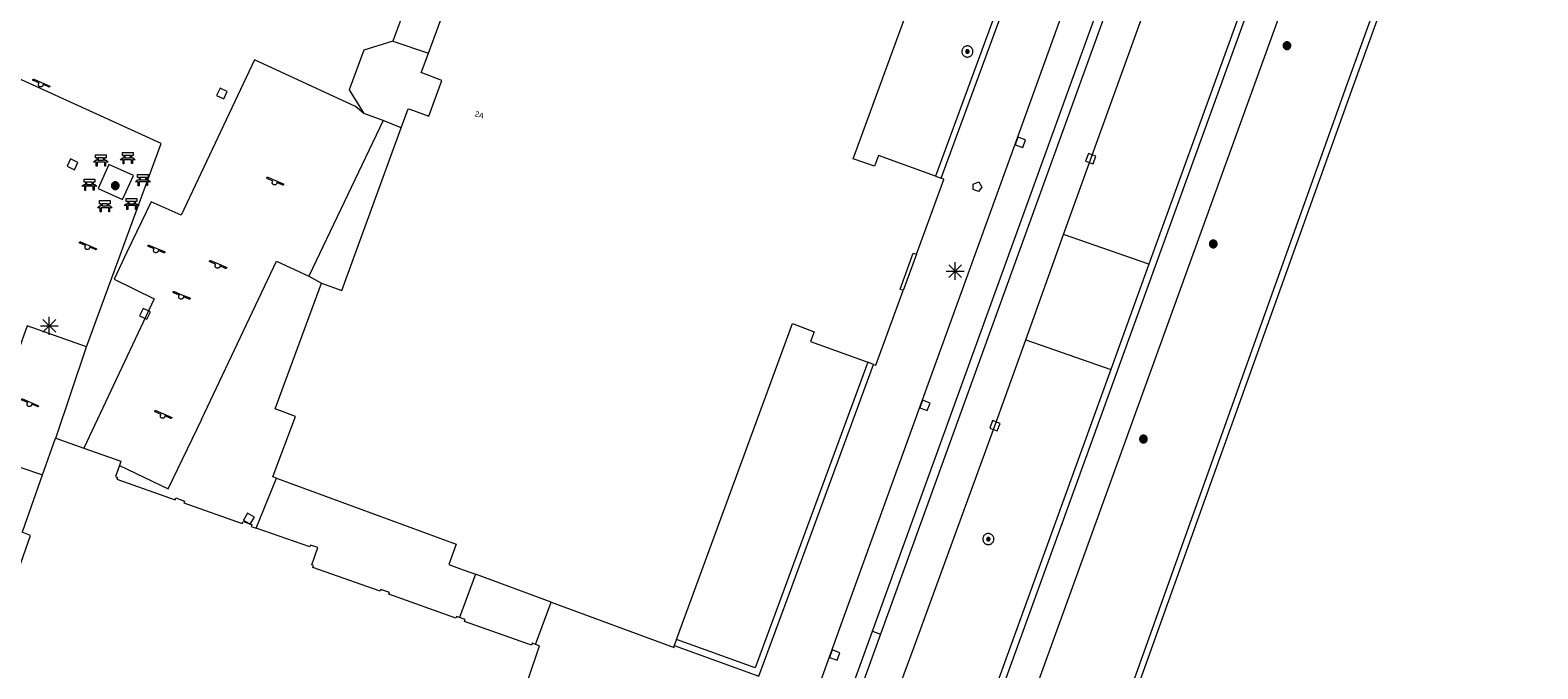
# Model space of a CAD drawing. Header units: metres. Extents: x 135779 to 137489, y 452643 to 455118.
# Tile 198 of 256: x 136476 to 136560, y 453703 to 453738. Entities that reach past the tile are written whole.
import ezdxf
from ezdxf.enums import TextEntityAlignment as Align

# ---------------------------------------------------------------- set-up
doc = ezdxf.new("R2010")
doc.units = ezdxf.units.M
for name, color, linetype, lineweight in [('KTop_NAR_Huisnummer tijdelijk (t)', 7, 'Continuous', 13), ('KTop_OTD_Gesloten verharding', 15, 'Continuous', 13), ('KTop_OTD_Open verharding', 15, 'Continuous', 13), ('KTop_PAL_Lichtmast', 40, 'Continuous', 13), ('KTop_PND_Grondvlaksituatie van BAG-pand [tachy]', 1, 'Continuous', 13), ('KTop_PND_Pandscheiding', 40, 'Continuous', 13), ('KTop_PUT_Brandkraan of -put', 1, 'Continuous', 13), ('KTop_PUT_Inspectie- of rioolput', 15, 'Continuous', 13), ('KTop_PUT_Kolk', 15, 'Continuous', 13), ('KTop_SHD_Kademuur', 16, 'Continuous', 13), ('KTop_SHD_Muur', 15, 'Continuous', 13), ('KTop_STM_Bank', 40, 'Continuous', 13), ('KTop_STM_Speelvoorziening', 40, 'Continuous', 13), ('KTop_VGO_Boom', 92, 'Continuous', 13), ('KTop_WGD_Fietspad', 40, 'Continuous', 13), ('KTop_WGD_Rijbaan_Lokale weg', 251, 'Continuous', 13), ('KTop_WGD_Rijbaan_Lokale weg_verkeersdrempel', 40, 'Continuous', 13), ('KTop_WGD_Voetpad', 251, 'Continuous', 13)]:
    doc.layers.add(name, color=color, linetype=linetype, lineweight=lineweight)
doc.styles.add('Style-ROVUCURSIEF', font='ROVUCURSIEF.shx')

# ---------------------------------------------------------------- blocks, each defined once
blk = doc.blocks.new('PAL_Lichtmast')
at = {"layer": 'KTop_PAL_Lichtmast'}
for p, q in [((-0.354, -0.354), (0.354, 0.354)), ((0.354, -0.354), (-0.354, 0.354)), ((0, -0.5), (0, 0.5)), ((-0.5, 0), (0.5, 0))]:
    blk.add_line(p, q, dxfattribs=at)
blk = doc.blocks.new('PUT_Brandkraan_of_-put')
at = {"layer": 'KTop_PUT_Brandkraan of -put'}
for p, q in [((-0.25, 0.034), (0, 0.25)), ((-0.158, -0.25), (-0.25, 0.034)), ((0, 0.25), (0.25, 0.033)), ((0.25, 0.033), (0.158, -0.25)), ((0.158, -0.25), (-0.158, -0.25))]:
    blk.add_line(p, q, dxfattribs=at)
blk = doc.blocks.new('PUT_Inspectie-_of_rioolput')
at = {"layer": 'KTop_PUT_Inspectie- of rioolput', "flags": 128}
for points in [[(0.31, 0), (0.308, 0.032), (0.303, 0.064), (0.294, 0.095), (0.283, 0.126), (0.268, 0.155), (0.25, 0.182), (0.23, 0.207), (0.207, 0.23), (0.182, 0.25), (0.154, 0.268), (0.126, 0.283), (0.095, 0.294), (0.064, 0.303), (0.032, 0.308), (0, 0.309), (-0.032, 0.308), (-0.064, 0.303), (-0.096, 0.294), (-0.126, 0.283), (-0.155, 0.268), (-0.182, 0.25), (-0.207, 0.23), (-0.23, 0.207), (-0.25, 0.182), (-0.268, 0.154), (-0.283, 0.126), (-0.294, 0.095), (-0.303, 0.064), (-0.308, 0.032), (-0.309, 0), (-0.308, -0.032), (-0.303, -0.064), (-0.294, -0.096), (-0.283, -0.126), (-0.268, -0.155), (-0.25, -0.182), (-0.23, -0.207), (-0.207, -0.23), (-0.182, -0.25), (-0.155, -0.268), (-0.126, -0.283), (-0.096, -0.294), (-0.064, -0.303), (-0.032, -0.308), (0, -0.309), (0.032, -0.308), (0.064, -0.303), (0.095, -0.294), (0.126, -0.283), (0.155, -0.268), (0.182, -0.25), (0.207, -0.23), (0.23, -0.207), (0.25, -0.182), (0.268, -0.155), (0.283, -0.126), (0.294, -0.096), (0.303, -0.064), (0.308, -0.032), (0.31, 0)], [(0.095, 0), (0.094, 0.009), (0.092, 0.019), (0.09, 0.029), (0.086, 0.038), (0.082, 0.047), (0.076, 0.055), (0.07, 0.063), (0.063, 0.07), (0.055, 0.076), (0.047, 0.082), (0.038, 0.086), (0.029, 0.09), (0.019, 0.092), (0.009, 0.094), (0, 0.094), (-0.01, 0.094), (-0.02, 0.092), (-0.029, 0.09), (-0.039, 0.086), (-0.048, 0.082), (-0.056, 0.076), (-0.064, 0.07), (-0.071, 0.063), (-0.077, 0.055), (-0.082, 0.047), (-0.087, 0.038), (-0.09, 0.029), (-0.093, 0.019), (-0.094, 0.009), (-0.095, 0), (-0.094, -0.01), (-0.093, -0.02), (-0.09, -0.029), (-0.087, -0.039), (-0.082, -0.048), (-0.077, -0.056), (-0.071, -0.064), (-0.064, -0.071), (-0.056, -0.077), (-0.047, -0.082), (-0.039, -0.087), (-0.029, -0.09), (-0.02, -0.093), (-0.01, -0.094), (0, -0.095), (0.009, -0.094), (0.019, -0.093), (0.029, -0.09), (0.038, -0.087), (0.047, -0.082), (0.055, -0.077), (0.063, -0.071), (0.07, -0.064), (0.076, -0.056), (0.082, -0.047), (0.086, -0.039), (0.09, -0.029), (0.092, -0.02), (0.094, -0.01), (0.095, 0)], [(0.035, 0), (0.034, 0.003), (0.034, 0.007), (0.033, 0.01), (0.031, 0.014), (0.03, 0.017), (0.028, 0.02), (0.026, 0.023), (0.023, 0.026), (0.02, 0.028), (0.017, 0.03), (0.014, 0.031), (0.01, 0.033), (0.007, 0.034), (0.003, 0.034), (0, 0.034), (-0.004, 0.034), (-0.007, 0.034), (-0.011, 0.033), (-0.014, 0.031), (-0.018, 0.03), (-0.021, 0.028), (-0.023, 0.026), (-0.026, 0.023), (-0.028, 0.02), (-0.03, 0.017), (-0.032, 0.014), (-0.033, 0.01), (-0.034, 0.007), (-0.035, 0.003), (-0.035, 0), (-0.035, -0.004), (-0.034, -0.007), (-0.033, -0.011), (-0.032, -0.014), (-0.03, -0.018), (-0.028, -0.021), (-0.026, -0.023), (-0.023, -0.026), (-0.021, -0.028), (-0.017, -0.03), (-0.014, -0.032), (-0.011, -0.033), (-0.007, -0.034), (-0.004, -0.035), (0, -0.035), (0.003, -0.035), (0.007, -0.034), (0.01, -0.033), (0.014, -0.032), (0.017, -0.03), (0.02, -0.028), (0.023, -0.026), (0.026, -0.023), (0.028, -0.021), (0.03, -0.017), (0.031, -0.014), (0.033, -0.011), (0.034, -0.007), (0.034, -0.004), (0.035, 0)], [(0.01, 0.02), (0.007, 0.02), (0.005, 0.021), (0.003, 0.022), (0.001, 0.022), (-0.001, 0.022), (-0.004, 0.022), (-0.006, 0.021), (-0.008, 0.02), (-0.01, 0.019), (-0.012, 0.018), (-0.014, 0.017), (-0.016, 0.015), (-0.017, 0.013), (-0.019, 0.012), (-0.02, 0.009), (-0.021, 0.007), (-0.022, 0.005), (-0.022, 0.003), (-0.022, 0.001), (-0.022, -0.001), (-0.022, -0.004), (-0.022, -0.006), (-0.021, -0.008), (-0.02, -0.01), (-0.019, -0.012), (-0.017, -0.014), (-0.016, -0.016), (-0.014, -0.017), (-0.012, -0.019), (-0.01, -0.02), (-0.008, -0.021), (-0.006, -0.022), (-0.003, -0.022), (-0.001, -0.022), (0.001, -0.022), (0.003, -0.022), (0.005, -0.022), (0.008, -0.021), (0.01, -0.02), (0.012, -0.019), (0.014, -0.017), (0.015, -0.016), (0.017, -0.014), (0.018, -0.012), (0.02, -0.01), (0.02, -0.008), (0.021, -0.006), (0.022, -0.003), (0.022, -0.001), (0.022, 0.001), (0.022, 0.003), (0.021, 0.005), (0.02, 0.008), (0.019, 0.01), (0.018, 0.012), (0.017, 0.014), (0.015, 0.015), (0.013, 0.017), (0.012, 0.018), (0.01, 0.02)]]:
    blk.add_lwpolyline(points, dxfattribs=at)
blk = doc.blocks.new('PUT_Kolk')
at = {"layer": 'KTop_PUT_Kolk', "flags": 128}
blk.add_lwpolyline([(0.225, -0.225), (0.225, 0.225), (-0.225, 0.225), (-0.225, -0.225), (0.225, -0.225)], dxfattribs=at)
blk = doc.blocks.new('STM_Speelvoorziening')
at = {"layer": 'KTop_STM_Speelvoorziening'}
for p, q in [((-0.456, 0.218), (-0.455, 0.222)), ((-0.456, 0.214), (-0.456, 0.218)), ((-0.456, 0.21), (-0.456, 0.214)), ((-0.455, 0.206), (-0.456, 0.21)), ((-0.455, 0.222), (-0.454, 0.226)), ((-0.454, 0.202), (-0.455, 0.206)), ((-0.454, 0.226), (-0.453, 0.23)), ((-0.453, 0.198), (-0.454, 0.202)), ((-0.453, 0.23), (-0.451, 0.234)), ((-0.451, 0.194), (-0.453, 0.198)), ((-0.451, 0.234), (-0.449, 0.237)), ((-0.449, 0.19), (-0.451, 0.194)), ((-0.449, 0.237), (-0.446, 0.24)), ((-0.446, 0.187), (-0.449, 0.19)), ((-0.446, 0.24), (-0.443, 0.243)), ((-0.443, 0.184), (-0.446, 0.187)), ((-0.443, 0.243), (-0.44, 0.246)), ((-0.44, 0.182), (-0.443, 0.184)), ((-0.44, 0.246), (-0.436, 0.248)), ((-0.436, 0.179), (-0.44, 0.182)), ((-0.436, 0.248), (-0.433, 0.25)), ((-0.433, 0.178), (-0.436, 0.179)), ((-0.433, 0.25), (-0.429, 0.251)), ((-0.109, 0.044), (-0.433, 0.178)), ((-0.429, 0.251), (-0.425, 0.253)), ((-0.425, 0.253), (-0.421, 0.253)), ((-0.421, 0.253), (-0.417, 0.253)), ((-0.417, 0.253), (-0.412, 0.253)), ((-0.412, 0.253), (-0.408, 0.253)), ((-0.408, 0.253), (-0.404, 0.251)), ((-0.404, 0.251), (-0.402, 0.251)), ((-0.402, 0.251), (0.031, 0.072)), ((-0.14, -0.007), (-0.135, 0.006)), ((-0.135, 0.006), (-0.129, 0.018)), ((-0.129, 0.018), (-0.122, 0.029)), ((-0.122, 0.029), (-0.114, 0.04)), ((-0.114, 0.04), (-0.109, 0.044)), ((0.031, 0.072), (0.464, -0.106)), ((-0.146, -0.033), (-0.144, -0.02)), ((-0.146, -0.047), (-0.146, -0.033)), ((-0.146, -0.06), (-0.146, -0.047)), ((-0.144, -0.073), (-0.146, -0.06)), ((-0.144, -0.02), (-0.14, -0.007)), ((-0.14, -0.086), (-0.144, -0.073)), ((-0.135, -0.099), (-0.14, -0.086)), ((-0.129, -0.111), (-0.135, -0.099)), ((-0.122, -0.122), (-0.129, -0.111)), ((-0.114, -0.133), (-0.122, -0.122)), ((-0.104, -0.143), (-0.114, -0.133)), ((-0.093, -0.151), (-0.104, -0.143)), ((-0.082, -0.158), (-0.093, -0.151)), ((-0.07, -0.164), (-0.082, -0.158)), ((-0.057, -0.169), (-0.07, -0.164)), ((-0.044, -0.172), (-0.057, -0.169)), ((-0.031, -0.174), (-0.044, -0.172)), ((-0.017, -0.175), (-0.031, -0.174)), ((-0.004, -0.174), (-0.017, -0.175)), ((0.009, -0.172), (-0.004, -0.174)), ((0.022, -0.169), (0.009, -0.172)), ((0.035, -0.164), (0.022, -0.169)), ((0.047, -0.158), (0.035, -0.164)), ((0.058, -0.151), (0.047, -0.158)), ((0.069, -0.143), (0.058, -0.151)), ((0.078, -0.133), (0.069, -0.143)), ((0.086, -0.122), (0.078, -0.133)), ((0.094, -0.111), (0.086, -0.122)), ((0.1, -0.099), (0.094, -0.111)), ((0.105, -0.086), (0.1, -0.099)), ((0.108, -0.073), (0.105, -0.086)), ((0.11, -0.06), (0.108, -0.073)), ((0.112, -0.046), (0.11, -0.06)), ((0.434, -0.179), (0.112, -0.046)), ((0.439, -0.18), (0.434, -0.179)), ((0.443, -0.181), (0.439, -0.18)), ((0.447, -0.181), (0.443, -0.181)), ((0.451, -0.181), (0.447, -0.181)), ((0.455, -0.18), (0.451, -0.181)), ((0.459, -0.179), (0.455, -0.18)), ((0.463, -0.178), (0.459, -0.179)), ((0.467, -0.176), (0.463, -0.178)), ((0.464, -0.106), (0.467, -0.107)), ((0.467, -0.107), (0.47, -0.11)), ((0.47, -0.174), (0.467, -0.176)), ((0.47, -0.11), (0.474, -0.112)), ((0.474, -0.171), (0.47, -0.174)), ((0.474, -0.112), (0.477, -0.115)), ((0.477, -0.168), (0.474, -0.171)), ((0.477, -0.115), (0.479, -0.118)), ((0.479, -0.165), (0.477, -0.168)), ((0.479, -0.118), (0.481, -0.122)), ((0.481, -0.161), (0.479, -0.165)), ((0.481, -0.122), (0.483, -0.125)), ((0.483, -0.158), (0.481, -0.161)), ((0.483, -0.125), (0.485, -0.129)), ((0.485, -0.154), (0.483, -0.158)), ((0.485, -0.129), (0.486, -0.133)), ((0.486, -0.15), (0.485, -0.154)), ((0.486, -0.133), (0.486, -0.138)), ((0.486, -0.138), (0.487, -0.142)), ((0.487, -0.142), (0.486, -0.146)), ((0.486, -0.146), (0.486, -0.15))]:
    blk.add_line(p, q, dxfattribs=at)
blk = doc.blocks.new('STM_Bank')
at = {"layer": 'KTop_STM_Bank'}
for p, q in [((-0.416, -0.089), (-0.298, 0.019)), ((-0.298, 0.314), (0.298, 0.314)), ((-0.298, 0.143), (-0.298, 0.314)), ((-0.2, 0.143), (-0.298, 0.143)), ((-0.298, 0.019), (-0.2, 0.019)), ((-0.2, 0.019), (-0.2, 0.143)), ((0.157, 0.143), (-0.154, 0.143)), ((-0.154, 0.143), (-0.154, 0.019)), ((-0.154, 0.019), (0.157, 0.019)), ((0.157, 0.019), (0.157, 0.143)), ((0.298, 0.143), (0.203, 0.143)), ((0.203, 0.143), (0.203, 0.019)), ((0.203, 0.019), (0.298, 0.019)), ((0.298, 0.314), (0.298, 0.143)), ((0.298, 0.019), (0.416, -0.089)), ((-0.259, -0.089), (-0.416, -0.089)), ((-0.259, -0.315), (-0.259, -0.089)), ((-0.213, -0.315), (-0.259, -0.315)), ((0.216, -0.089), (-0.213, -0.089)), ((-0.213, -0.089), (-0.213, -0.315)), ((0.216, -0.305), (0.216, -0.089)), ((0.259, -0.305), (0.216, -0.305)), ((0.416, -0.089), (0.259, -0.089)), ((0.259, -0.089), (0.259, -0.305))]:
    blk.add_line(p, q, dxfattribs=at)
blk = doc.blocks.new('VGO_Boom')
at = {"layer": 'KTop_VGO_Boom', "flags": 128}
for points in [[(0.215, 0), (0.214, 0.022), (0.21, 0.045), (0.204, 0.066), (0.196, 0.087), (0.186, 0.108), (0.174, 0.126), (0.16, 0.144), (0.144, 0.16), (0.126, 0.174), (0.107, 0.186), (0.087, 0.196), (0.066, 0.204), (0.045, 0.21), (0.022, 0.214), (-0.001, 0.215), (-0.023, 0.214), (-0.045, 0.21), (-0.067, 0.204), (-0.088, 0.196), (-0.108, 0.186), (-0.127, 0.174), (-0.144, 0.16), (-0.16, 0.144), (-0.174, 0.126), (-0.187, 0.107), (-0.197, 0.087), (-0.205, 0.066), (-0.211, 0.045), (-0.214, 0.022), (-0.215, -0.001), (-0.214, -0.023), (-0.211, -0.045), (-0.205, -0.067), (-0.197, -0.088), (-0.187, -0.108), (-0.174, -0.127), (-0.16, -0.144), (-0.144, -0.16), (-0.127, -0.174), (-0.108, -0.187), (-0.088, -0.197), (-0.067, -0.205), (-0.045, -0.211), (-0.023, -0.214), (0, -0.215), (0.022, -0.214), (0.045, -0.211), (0.066, -0.205), (0.087, -0.197), (0.108, -0.187), (0.126, -0.174), (0.144, -0.16), (0.16, -0.144), (0.174, -0.127), (0.186, -0.108), (0.196, -0.088), (0.204, -0.067), (0.21, -0.045), (0.214, -0.023), (0.215, -0.001)], [(0.155, 0), (0.154, 0.016), (0.152, 0.032), (0.147, 0.048), (0.142, 0.063), (0.134, 0.078), (0.125, 0.091), (0.115, 0.104), (0.104, 0.115), (0.091, 0.125), (0.077, 0.134), (0.063, 0.142), (0.048, 0.147), (0.032, 0.152), (0.016, 0.154), (-0.001, 0.155), (-0.017, 0.154), (-0.033, 0.152), (-0.048, 0.147), (-0.064, 0.142), (-0.078, 0.134), (-0.092, 0.125), (-0.104, 0.115), (-0.116, 0.104), (-0.126, 0.091), (-0.135, 0.077), (-0.142, 0.063), (-0.148, 0.048), (-0.152, 0.032), (-0.155, 0.016), (-0.155, -0.001), (-0.155, -0.017), (-0.152, -0.033), (-0.148, -0.048), (-0.142, -0.064), (-0.135, -0.078), (-0.126, -0.092), (-0.116, -0.104), (-0.104, -0.116), (-0.092, -0.126), (-0.078, -0.135), (-0.064, -0.142), (-0.048, -0.148), (-0.033, -0.152), (-0.017, -0.155), (0, -0.155), (0.016, -0.155), (0.032, -0.152), (0.048, -0.148), (0.063, -0.142), (0.078, -0.135), (0.091, -0.126), (0.104, -0.116), (0.115, -0.104), (0.125, -0.092), (0.134, -0.078), (0.142, -0.064), (0.147, -0.048), (0.152, -0.033), (0.154, -0.017), (0.155, -0.001)], [(0.095, 0), (0.094, 0.01), (0.093, 0.02), (0.09, 0.029), (0.087, 0.039), (0.082, 0.048), (0.077, 0.056), (0.071, 0.064), (0.064, 0.071), (0.056, 0.077), (0.047, 0.082), (0.039, 0.087), (0.029, 0.09), (0.02, 0.093), (0.01, 0.094), (-0.001, 0.095), (-0.01, 0.094), (-0.02, 0.093), (-0.03, 0.09), (-0.039, 0.087), (-0.048, 0.082), (-0.056, 0.077), (-0.064, 0.071), (-0.071, 0.064), (-0.077, 0.056), (-0.083, 0.047), (-0.087, 0.039), (-0.091, 0.029), (-0.093, 0.02), (-0.095, 0.01), (-0.095, -0.001), (-0.095, -0.01), (-0.093, -0.02), (-0.091, -0.03), (-0.087, -0.039), (-0.083, -0.048), (-0.077, -0.056), (-0.071, -0.064), (-0.064, -0.071), (-0.056, -0.077), (-0.048, -0.083), (-0.039, -0.087), (-0.03, -0.091), (-0.02, -0.093), (-0.01, -0.095), (0, -0.095), (0.01, -0.095), (0.02, -0.093), (0.029, -0.091), (0.039, -0.087), (0.048, -0.083), (0.056, -0.077), (0.064, -0.071), (0.071, -0.064), (0.077, -0.056), (0.082, -0.048), (0.087, -0.039), (0.09, -0.03), (0.093, -0.02), (0.094, -0.01), (0.095, -0.001)], [(0.035, 0), (0.035, 0.004), (0.034, 0.007), (0.033, 0.011), (0.032, 0.014), (0.03, 0.018), (0.028, 0.021), (0.026, 0.023), (0.023, 0.026), (0.021, 0.028), (0.017, 0.03), (0.014, 0.032), (0.011, 0.033), (0.007, 0.034), (0.004, 0.035), (-0.001, 0.035), (-0.004, 0.035), (-0.008, 0.034), (-0.011, 0.033), (-0.015, 0.032), (-0.018, 0.03), (-0.021, 0.028), (-0.024, 0.026), (-0.027, 0.023), (-0.029, 0.021), (-0.031, 0.017), (-0.032, 0.014), (-0.034, 0.011), (-0.035, 0.007), (-0.035, 0.004), (-0.035, -0.001), (-0.035, -0.004), (-0.035, -0.008), (-0.034, -0.011), (-0.032, -0.015), (-0.031, -0.018), (-0.029, -0.021), (-0.027, -0.024), (-0.024, -0.027), (-0.021, -0.029), (-0.018, -0.031), (-0.015, -0.032), (-0.011, -0.034), (-0.008, -0.035), (-0.004, -0.035), (0, -0.035), (0.004, -0.035), (0.007, -0.035), (0.011, -0.034), (0.014, -0.032), (0.018, -0.031), (0.021, -0.029), (0.023, -0.027), (0.026, -0.024), (0.028, -0.021), (0.03, -0.018), (0.032, -0.015), (0.033, -0.011), (0.034, -0.008), (0.035, -0.004), (0.035, 0)]]:
    blk.add_lwpolyline(points, dxfattribs=at)

msp = doc.modelspace()

# ---------------------------------------------------------------- linework, layer by layer
at = {"layer": 'KTop_OTD_Gesloten verharding', "flags": 128}
for points in [[(136479.197, 453720.469), (136475.888, 453721.639), (136473.371, 453714.592)], [(136477.502, 453715.379), (136479.197, 453720.469)], [(136474.324, 453714.157), (136476.745, 453713.336)]]:
    msp.add_lwpolyline(points, dxfattribs=at)
at = {"layer": 'KTop_OTD_Open verharding', "flags": 128}
for points in [[(136499.541, 453746.341), (136496.291, 453737.501)], [(136479.197, 453720.469), (136483.365, 453731.796), (136469.658, 453738.05)], [(136496.291, 453737.501), (136494.671, 453737.001), (136493.851, 453734.791), (136494.672, 453733.477)], [(136496.291, 453737.501), (136498.275, 453736.843)], [(136494.672, 453733.477), (136494.201, 453733.861), (136488.562, 453736.467), (136484.48, 453727.802), (136482.804, 453728.555), (136481.459, 453725.748), (136480.738, 453724.245), (136482.976, 453723.152), (136479.053, 453714.832)], [(136495.748, 453733.091), (136494.672, 453733.477)], [(136495.748, 453733.091), (136491.606, 453724.412)], [(136496.753, 453732.679), (136495.748, 453733.091)], [(136479.846, 453729.293), (136481.21, 453728.672), (136481.82, 453730.011), (136480.456, 453730.632), (136479.846, 453729.293)], [(136481.035, 453713.861), (136483.751, 453712.561), (136485.631, 453716.432), (136485.619, 453716.426), (136489.797, 453725.246), (136491.606, 453724.412)], [(136491.606, 453724.412), (136492.301, 453724.021)], [(136488.661, 453710.365), (136489.793, 453713.15)]]:
    msp.add_lwpolyline(points, dxfattribs=at)
at = {"layer": 'KTop_PND_Grondvlaksituatie van BAG-pand [tachy]', "flags": 128}
for points in [[(136526.544, 453729.976), (136523.361, 453731.141), (136523.131, 453730.531), (136521.941, 453730.951), (136526.915, 453744.497), (136516.152, 453748.438), (136514.136, 453755.159)], [(136498.275, 453736.843), (136500, 453741.54), (136501.463, 453745.523)], [(136496.753, 453732.679), (136497.141, 453733.741), (136497.223, 453733.711), (136498.294, 453733.32), (136499.024, 453735.32), (136497.953, 453735.711), (136497.871, 453735.741), (136498.275, 453736.843)], [(136492.301, 453724.021), (136493.432, 453723.605), (136496.753, 453732.679)], [(136526.544, 453729.976), (136526.854, 453729.862)], [(136525.486, 453725.64), (136525.942, 453726.89), (136527.011, 453729.79), (136527, 453729.793), (136527.005, 453729.807), (136526.854, 453729.862)], [(136524.746, 453723.608), (136524.571, 453723.691), (136525.291, 453725.691), (136525.486, 453725.64)], [(136489.793, 453713.15), (136489.601, 453713.221), (136489.62, 453713.274), (136490.852, 453716.595), (136489.721, 453717.011), (136492.301, 453724.021)], [(136523.086, 453719.492), (136523.214, 453719.445), (136524.746, 453723.608)], [(136512.091, 453704.156), (136518.571, 453721.771), (136519.771, 453721.311), (136519.571, 453720.771), (136522.76, 453719.614)], [(136523.086, 453719.492), (136522.76, 453719.614)], [(136476.745, 453713.336), (136477.47, 453715.39), (136477.502, 453715.379)], [(136477.502, 453715.379), (136479.053, 453714.832)], [(136479.053, 453714.832), (136481.12, 453714.102), (136481.035, 453713.861)], [(136468.35, 453695.76), (136470.27, 453701.15), (136472.08, 453702), (136471.23, 453703.84), (136473.16, 453709.24), (136475.06, 453708.58), (136475.55, 453708.41), (136476.08, 453709.95), (136475.62, 453710.15), (136475.647, 453710.227), (136476.745, 453713.336)], [(136481.035, 453713.861), (136480.815, 453713.238), (136480.925, 453713.198), (136480.889, 453713.096), (136484.153, 453711.949), (136484.193, 453712.049), (136484.672, 453711.879), (136484.632, 453711.779), (136487.892, 453710.633), (136487.93, 453710.74), (136488.42, 453710.57), (136488.382, 453710.463), (136488.661, 453710.365)], [(136489.793, 453713.15), (136499.811, 453709.471), (136499.411, 453708.341), (136500, 453708.124), (136500.891, 453707.796)], [(136500.008, 453705.389), (136500, 453705.392), (136499.831, 453705.452), (136499.791, 453705.352), (136496.053, 453706.681), (136496.093, 453706.781), (136495.614, 453706.951), (136495.574, 453706.851), (136491.827, 453708.18), (136491.857, 453708.29), (136491.759, 453708.325), (136492.097, 453709.281), (136491.688, 453709.42), (136491.647, 453709.32), (136488.661, 453710.365)], [(136500.891, 453707.796), (136500.008, 453705.389)], [(136504.242, 453703.882), (136505.12, 453706.24)], [(136505.12, 453706.24), (136511.961, 453703.721), (136511.976, 453703.835)], [(136512.091, 453704.156), (136511.976, 453703.835)], [(136503.736, 453701.7), (136503.802, 453701.886), (136504.464, 453703.801), (136504.242, 453703.882)]]:
    msp.add_lwpolyline(points, dxfattribs=at)
at = {"layer": 'KTop_PND_Pandscheiding', "flags": 128}
for points in [[(136505.12, 453706.24), (136500.891, 453707.796)], [(136504.242, 453703.882), (136504.054, 453703.951), (136504.014, 453703.841), (136500.276, 453705.17), (136500.317, 453705.28), (136500.008, 453705.389)]]:
    msp.add_lwpolyline(points, dxfattribs=at)
at = {"layer": 'KTop_SHD_Kademuur'}
for points in [[(136520.532, 453653.956, 1.66), (136520.646, 453654.26, 1.554), (136522.83, 453660.281, 1.095), (136526.845, 453671.595, 1.091), (136532.872, 453688.673, 1.114), (136540.665, 453710.444, 1.129), (136549.47, 453735.058, 1.109), (136561.542, 453768.355, 1.064), (136564.991, 453778.074, 1.05)], [(136520.782, 453653.901, 1.654), (136521.364, 453655.414, 1.072), (136521.907, 453656.885, 1.055), (136527.206, 453671.629, 1.06), (136533.233, 453688.709, 1.095), (136542.037, 453713.278, 1.101), (136549.839, 453735.041, 1.098), (136562.245, 453769.257, 1.051), (136565.322, 453777.949, 1.064)]]:
    msp.add_polyline3d(points, dxfattribs=at)
at = {"layer": 'KTop_SHD_Muur', "flags": 128}
for points in [[(136531.507, 453743.475), (136526.544, 453729.976)], [(136526.854, 453729.862), (136531.911, 453743.616), (136531.745, 453743.677)], [(136522.76, 453719.614), (136516.482, 453702.576), (136512.091, 453704.156)], [(136516.69, 453702.128), (136518.264, 453706.401), (136523.086, 453719.492)], [(136511.976, 453703.835), (136516.69, 453702.128)]]:
    msp.add_lwpolyline(points, dxfattribs=at)
at = {"layer": 'KTop_WGD_Fietspad', "flags": 128}
for points in [[(136563.803, 453788.675), (136556.51, 453768.588), (136556.449, 453768.419), (136547.45, 453743.735), (136532.055, 453701.247), (136531.494, 453699.7), (136523.54, 453677.717), (136517.49, 453661.164)], [(136547.031, 453768.051), (136546.474, 453766.525), (136546.191, 453765.952), (136545.618, 453764.929), (136544.976, 453763.949), (136544.269, 453763.014), (136541.797, 453759.594), (136541.661, 453759.416), (136541.033, 453758.515), (136540.472, 453757.57), (136539.981, 453756.587), (136539.563, 453755.571), (136538.18, 453751.706), (136531.037, 453731.951), (136525.714, 453717.288), (136521.357, 453705.246), (136520.68, 453703.376), (136516.193, 453690.985), (136512.086, 453679.657), (136506.864, 453665.263), (136501.629, 453650.645), (136500, 453646.203), (136496.702, 453637.21), (136492.02, 453624.382)], [(136530.425, 453701.857), (136545.862, 453744.489), (136554.222, 453767.597), (136553.857, 453767.734)], [(136523.021, 453704.623), (136541.277, 453755.002), (136541.601, 453755.788), (136542.071, 453756.738), (136542.611, 453757.65), (136543.218, 453758.518), (136545.034, 453760.938), (136545.115, 453761.025), (136545.285, 453761.113), (136545.476, 453761.126), (136545.656, 453761.06), (136545.794, 453760.927), (136545.866, 453760.75), (136545.861, 453760.558)], [(136492.477, 453620.515), (136500, 453641.213), (136505.654, 453656.768), (136506.324, 453658.645), (136517.915, 453690.533), (136523.021, 453704.623)]]:
    msp.add_lwpolyline(points, dxfattribs=at)
at = {"layer": 'KTop_WGD_Rijbaan_Lokale weg', "flags": 128}
for points in [[(136553.857, 453767.734), (136545.51, 453744.617), (136538.434, 453725.076)], [(136533.682, 453726.728), (136535.2, 453730.952), (136542.288, 453750.529), (136544.018, 453755.349)], [(136538.434, 453725.076), (136533.682, 453726.728)], [(136508.637, 453657.748), (136508.705, 453657.937), (136510.605, 453663.089), (136515.783, 453677.331), (136520.36, 453690.022), (136524.795, 453702.257), (136525.343, 453703.755), (136529.851, 453716.069), (136531.573, 453720.861)], [(136531.573, 453720.861), (136536.312, 453719.215)], [(136536.312, 453719.215), (136530.074, 453701.988)]]:
    msp.add_lwpolyline(points, dxfattribs=at)
at = {"layer": 'KTop_WGD_Rijbaan_Lokale weg_verkeersdrempel', "flags": 128}
for points in [[(136531.573, 453720.861), (136533.682, 453726.728)], [(136538.434, 453725.076), (136536.312, 453719.215)]]:
    msp.add_lwpolyline(points, dxfattribs=at)
at = {"layer": 'KTop_WGD_Voetpad', "flags": 128}
for points in [[(136544.018, 453755.349), (136543.919, 453755.19), (136543.756, 453755.07), (136543.559, 453755.022), (136543.359, 453755.053), (136542.203, 453755.431), (136542.061, 453755.439), (136541.936, 453755.371), (136541.866, 453755.247), (136523.476, 453704.453)], [(136525.486, 453725.64), (136524.746, 453723.608)], [(136523.476, 453704.453), (136518.389, 453690.402), (136506.818, 453658.451), (136508.637, 453657.748)], [(136523.021, 453704.623), (136523.476, 453704.453)]]:
    msp.add_lwpolyline(points, dxfattribs=at)

# ---------------------------------------------------------------- block references
at = {"layer": 'KTop_PAL_Lichtmast'}
for p in [(136527.642, 453724.695), (136477.131, 453721.64)]:
    msp.add_blockref('PAL_Lichtmast', p, dxfattribs=at)
at = {"layer": 'KTop_PUT_Brandkraan of -put', "rotation": 340.0479600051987}
msp.add_blockref('PUT_Brandkraan_of_-put', (136528.868, 453729.421), dxfattribs=at)
at = {"layer": 'KTop_PUT_Inspectie- of rioolput'}
for p, rotation in [((136528.318, 453736.927), 339.812793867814), ((136529.486, 453709.759), 159.892959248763)]:
    msp.add_blockref('PUT_Inspectie-_of_rioolput', p, dxfattribs=dict(at, rotation=rotation))
at = {"layer": 'KTop_PUT_Kolk'}
for p, rotation in [((136486.756, 453734.587), 154.6352470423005), ((136531.272, 453731.866), 160.1148348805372), ((136478.42, 453730.642), 154.6380117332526), ((136535.2, 453730.953), 340.0968279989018), ((136482.466, 453722.306), 154.6380117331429), ((136525.949, 453717.203), 160.0479599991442), ((136529.851, 453716.07), 340.2341544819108), ((136488.259, 453710.892), 329.2933497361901), ((136520.915, 453703.291), 160.0981186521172)]:
    msp.add_blockref('PUT_Kolk', p, dxfattribs=dict(at, rotation=rotation))
at = {"layer": 'KTop_STM_Bank'}
for p in [(136480.003, 453730.851), (136481.501, 453730.982), (136482.352, 453729.758), (136479.364, 453729.505), (136480.226, 453728.302), (136481.719, 453728.429)]:
    msp.add_blockref('STM_Bank', p, dxfattribs=at)
at = {"layer": 'KTop_STM_Speelvoorziening'}
for p in [(136476.667, 453735.128), (136489.708, 453729.667), (136479.269, 453726.065), (136483.088, 453725.887), (136486.525, 453725.022), (136484.494, 453723.305), (136476.035, 453717.316), (136483.467, 453716.665)]:
    msp.add_blockref('STM_Speelvoorziening', p, dxfattribs=at)
at = {"layer": 'KTop_VGO_Boom'}
for p in [(136546.135, 453737.251), (136480.811, 453729.45), (136542.026, 453726.206), (136538.135, 453715.33)]:
    msp.add_blockref('VGO_Boom', p, dxfattribs=at)

# ---------------------------------------------------------------- texts
at = {"layer": 'KTop_NAR_Huisnummer tijdelijk (t)', "style": 'Style-ROVUCURSIEF'}
msp.add_text('2A', height=0.3, rotation=342, dxfattribs=at).set_placement((136500.868, 453733.476), align=Align.MIDDLE_LEFT)

doc.saveas('drawing.dxf')
